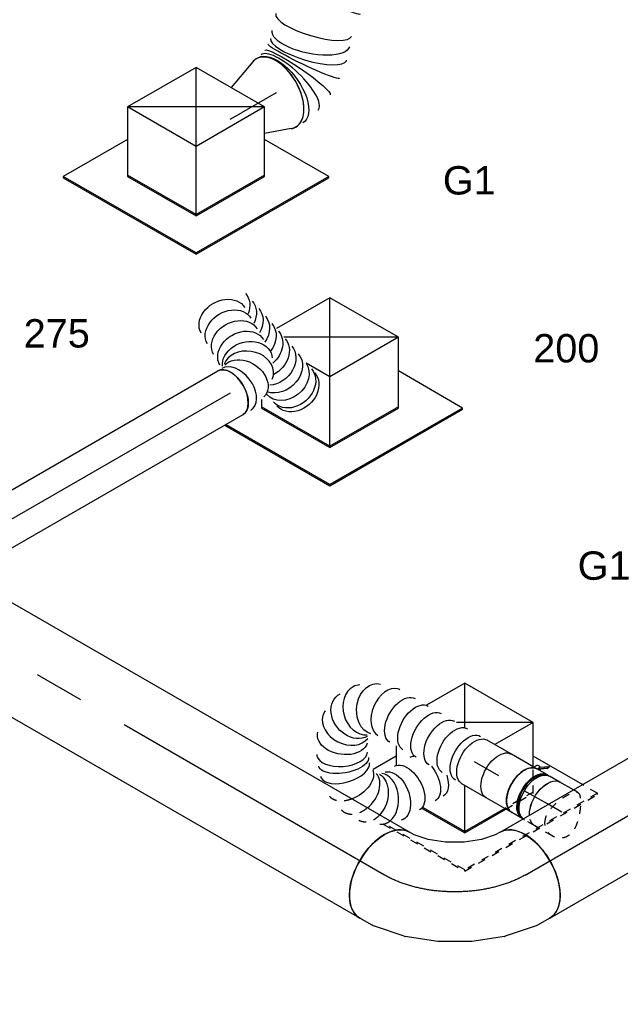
# Model space of a CAD drawing. Extents: x -132501 to 411300, y -42818 to 427495.
# Tile 122 of 256: x -12589 to -10685, y 70617 to 73740. Entities that reach past the tile are written whole.
import ezdxf
from ezdxf.enums import TextEntityAlignment as Align

# ---------------------------------------------------------------- set-up
doc = ezdxf.new("R2010")
doc.units = 0
doc.header["$LTSCALE"] = 50
doc.linetypes.add('CENTER2', pattern=[28.575, 19.05, -3.175, 3.175, -3.175])
doc.linetypes.add('STREEPJES', pattern=[0.1, 0.05, -0.05])
doc.layers.get('0').update_dxf_attribs({"linetype": 'CONTINUOUS'})
for name, color, linetype in [('WL570---_RETOUR', 112, 'CONTINUOUS'), ('WL570---_RETOUR_RST', 2, 'CONTINUOUS'), ('WL570---_RETOUR_RST_HL', 1, 'CONTINUOUS'), ('WL570---_TOEVOER', 3, 'CONTINUOUS'), ('WL570---_TOEVOER_HL', 8, 'CONTINUOUS'), ('WL570---_TOEVOER_RST', 2, 'CONTINUOUS'), ('WL570---_TOEVOER_RST_HL', 1, 'CONTINUOUS'), ('WM570---_RETOUR_PR', 1, 'CONTINUOUS'), ('WM570---_RETOUR_RST_PR', 1, 'CONTINUOUS'), ('WM570---_TOEVOER_PR', 1, 'CONTINUOUS'), ('WM570---_TOEVOER_RST_PR', 1, 'CONTINUOUS')]:
    doc.layers.add(name, color=color, linetype=linetype)
doc.styles.add('BURO-018', font='ARIAL.TTF', dxfattribs={"height": 63})

# ---------------------------------------------------------------- blocks, each defined once
blk = doc.blocks.new('*U1647')
at = {"color": 8, "linetype": 'STREEPJES', "ltscale": 10, "extrusion": (-4.16334e-17, 1.0416e-16, -1)}
for centre, major_axis, ratio, start_param, end_param in [((233.1, 264, -353.4), (-16.5, 79), 0.717083, 5.272266, 6.419046), ((308.3, 251.6, -353.4), (37.2, 71.4), 0.620432, 5.031177, 6.375412)]:
    blk.add_ellipse(centre, major_axis=major_axis, ratio=ratio, start_param=start_param, end_param=end_param, dxfattribs=at)
at = {"color": 8, "linetype": 'STREEPJES', "ltscale": 10}
for centre, major_axis, ratio, start_param, end_param in [((270.5, 264.6, -353.4), (-12.7, -79.6), 0.691995, 3.263513, 4.421178), ((270.5, 264.6, -353.4), (-12.7, -79.6), 0.691995, 3.019672, 3.263513), ((198.6, 249.6, -353.4), (-43.6, 67.8), 0.694895, 0.123414, 0.478758), ((198.6, 249.6, -353.4), (-43.6, 67.8), 0.694895, 6.159771, 6.406599)]:
    blk.add_ellipse(centre, major_axis=major_axis, ratio=ratio, start_param=start_param, end_param=end_param, dxfattribs=at)
at = {"color": 0, "ltscale": 10}
for centre, major_axis, ratio, start_param, end_param in [((198.6, 249.6, -353.4), (-43.6, 67.8), 0.694895, 0.478758, 3.018179), ((270.5, 264.6, -353.4), (-12.7, -79.6), 0.691995, 4.421178, 6.161265), ((343.9, 225.7, -353.4), (-54.9, -58.8), 0.506049, 3.203594, 6.221184), ((343.9, 225.7, -353.4), (-54.9, -58.8), 0.506049, 3.079591, 3.203594), ((377.3, 185.8, -353.4), (66.5, 45.1), 0.520664, 0.053219, 3.088374), ((377.3, 185.8, -353.4), (66.5, 45.1), 0.520664, 6.229967, 6.336404), ((410.6, 100.3, -353.4), (80.4, 4.2), 0.758239, 0.134255, 3.007337), ((387.2, 32.5, -353.4), (-58.2, 55.8), 0.801827, 3.311851, 6.112927), ((410.6, 100.3, -353.4), (80.4, 4.2), 0.758239, 6.14893, 6.417441), ((313.2, 0, -353.4), (10.2, -79.7), 0.645551, 0.082681, 3.058912), ((387.2, 32.5, -353.4), (-58.2, 55.8), 0.801827, 2.971334, 3.311851), ((313.2, 0, -353.4), (10.2, -79.7), 0.645551, 6.200504, 6.365866)]:
    blk.add_ellipse(centre, major_axis=major_axis, ratio=ratio, start_param=start_param, end_param=end_param, dxfattribs=at)
at = {"color": 0, "ltscale": 10, "extrusion": (-4.16334e-17, 1.0416e-16, -1)}
for centre, major_axis, ratio, start_param, end_param in [((233.1, 264, -353.4), (-16.5, 79), 0.717083, 3.277454, 5.272266), ((308.3, 251.6, -353.4), (37.2, 71.4), 0.620432, 3.23382, 5.031177), ((169.4, 222.6, -353.4), (63, -50.2), 0.626121, 0.094181, 3.235774), ((359.5, 207.2, -353.4), (-61.3, -51.4), 0.435683, 0, 3.141593), ((144.1, 178.7, -353.4), (69.3, -40), 0.57735, 0, 3.141593), ((400.9, 142.2, -353.4), (75.2, 28.4), 0.661705, 3.229579, 6.371172), ((115.4, 129, -353.4), (69.3, -40), 0.57735, 1.309451, 3.141593), ((101, 104.1, -353.4), (69.3, -40), 0.57735, 1.916104, 3.141593), ((406, 62.9, -353.4), (-76.1, 26.8), 0.805106, 0.17365, 3.315243), ((0, 0, -353.4), (0, 80), 0.57735, 0, 3.141593), ((24, 0, -353.4), (0, 80), 0.57735, 0, 3.141593), ((72, 0, -353.4), (0, 80), 0.57735, 0, 3.141593), ((120, 0, -353.4), (0, 80), 0.57735, 0, 3.141593), ((168, 0, -353.4), (0, 80), 0.57735, 0, 3.141593), ((115.4, 129, -353.4), (69.3, -40), 0.57735, 0, 0.261346), ((216, 0, -353.4), (0, 80), 0.57735, 0, 3.141593), ((263.9, 0, -353.4), (0, 80), 0.57735, 0, 3.141593), ((355.6, 11.1, -353.4), (33.2, -73.3), 0.748338, 3.26946, 6.411052)]:
    blk.add_ellipse(centre, major_axis=major_axis, ratio=ratio, start_param=start_param, end_param=end_param, dxfattribs=at)
at = {"layer": 'WM570---_TOEVOER_PR', "color": 1, "style": 'BURO-018'}
blk.add_attdef('POSNR', text='', height=90, dxfattribs=at).set_placement((0, 0), align=Align.MIDDLE)
blk = doc.blocks.new('*U1648')
at = {"color": 0, "ltscale": 10}
for p, q in [((0, 80, -416.1), (88.7, 80, -416.1)), ((0, -80, -416.1), (88.7, -80, -416.1))]:
    blk.add_line(p, q, dxfattribs=at)
at = {"color": 0, "ltscale": 10, "extrusion": (-4.16334e-17, 1.0416e-16, -1)}
blk.add_ellipse((88.7, 0, -416.1), major_axis=(0, 80), ratio=0.57735, start_param=0, end_param=3.141593, dxfattribs=at)
at = {"layer": 'WL570---_TOEVOER_HL', "linetype": 'CENTER2'}
blk.add_line((0, 0, -416.1), (88.7, 0, -416.1), dxfattribs=at)
at = {"layer": 'WM570---_TOEVOER_PR', "color": 1, "style": 'BURO-018'}
blk.add_attdef('POSNR', text='', height=90, dxfattribs=at).set_placement((0, 0), align=Align.MIDDLE)
blk = doc.blocks.new('*U1649')
at = {"color": 2, "ltscale": 10}
for p, q in [((-70.5, 76, -449.2), (-78.6, 76, -449.2)), ((-46.7, 80, -449.2), (46.7, 80, -449.2)), ((-70.5, -76, -449.2), (-78.6, -76, -449.2)), ((-52.7, -89, -449.2), (-76.8, -105.9, -449.2)), ((-74.4, -96.7, -449.2), (-50.6, -80, -449.2)), ((-48.9, -81.8, -449.2), (-72.4, -98.4, -449.2)), ((-48.4, -81.5, -449.2), (-52.7, -89, -449.2)), ((-50.2, -80, -449.2), (-48.4, -81.5, -449.2)), ((-48.4, -81.5, -449.2), (-48.9, -81.8, -449.2)), ((-46.7, -80, -449.2), (-35.2, -80, -449.2)), ((-35.2, -80, -449.2), (-40.7, -89.6, -449.2)), ((-35.2, -80, -449.2), (46.7, -80, -449.2)), ((-74.4, -96.7, -449.2), (-78.8, -104.3, -449.2)), ((-78.8, -104.3, -449.2), (-76.8, -105.9, -449.2)), ((-76.8, -105.9, -449.2), (-72.4, -98.4, -449.2)), ((-72.4, -98.4, -449.2), (-74.4, -96.7, -449.2))]:
    blk.add_line(p, q, dxfattribs=at)
for centre, major_axis, start_param, end_param in [((-84.9, 0, -449.2), (0, 76), 3.34014, 6.084638), ((-46.7, 0, -449.2), (0, 80), 3.141593, 6.283185)]:
    blk.add_ellipse(centre, major_axis=major_axis, ratio=0.57735, start_param=start_param, end_param=end_param, dxfattribs=at)
at = {"color": 2, "ltscale": 10, "extrusion": (1.38778e-17, -2.4037e-17, -1)}
for centre, major_axis, start_param, end_param in [((46.7, 0, -449.2), (0, 80), 0, 3.141593), ((-49, -84.9, -449.2), (8.26, -4.77), 2.413666, 3.141593), ((-49, -84.9, -449.2), (8.26, -4.77), 0, 1.692399)]:
    blk.add_ellipse(centre, major_axis=major_axis, ratio=0.57735, start_param=start_param, end_param=end_param, dxfattribs=at)
at = {"layer": 'WL570---_TOEVOER', "color": 1, "style": 'BURO-018'}
blk.add_attdef('I', text='', height=90, dxfattribs=at).set_placement((0, 0), align=Align.MIDDLE)
at = {"layer": 'WM570---_TOEVOER_PR', "color": 1, "style": 'BURO-018'}
blk.add_attdef('POSNR', text='', height=90, dxfattribs=at).set_placement((0, 0), align=Align.MIDDLE)
blk = doc.blocks.new('*U1650')
at = {"color": 8, "linetype": 'STREEPJES', "ltscale": 10}
for p, q in [((-42.2, 80, -512.1), (-4.1, 80, -512.1)), ((0, 79.7, -512.1), (1.2, 79.8, -512.1))]:
    blk.add_line(p, q, dxfattribs=at)
at = {"color": 0, "ltscale": 10}
for p, q in [((1.2, 79.8, -512.1), (3.9, 80, -512.1)), ((4.1, 80, -512.1), (42.2, 80, -512.1)), ((-42.2, -80, -512.1), (-4.1, -80, -512.1)), ((4.1, -80, -512.1), (42.2, -80, -512.1))]:
    blk.add_line(p, q, dxfattribs=at)
at = {"color": 8, "linetype": 'STREEPJES', "ltscale": 10, "extrusion": (-4.16334e-17, 1.0416e-16, -1)}
for centre, end_param in [((-42.2, 0, -512.1), 0.743571), ((-4.1, 0, -512.1), 0.109543)]:
    blk.add_ellipse(centre, major_axis=(0, 80), ratio=0.57735, start_param=0, end_param=end_param, dxfattribs=at)
at = {"color": 0, "ltscale": 10, "extrusion": (-4.16334e-17, 1.0416e-16, -1)}
for centre, major_axis, start_param, end_param in [((-4.1, 0, -512.1), (0, 80), 0.109543, 3.141593), ((4.1, 0, -512.1), (0, 80), 0, 3.230096), ((4.1, 0, -512.1), (0, 76), 0.198548, 2.943045), ((42.2, 0, -512.1), (0, 80), 0, 3.141593), ((-42.2, 0, -512.1), (0, 80), 0.743571, 3.141593)]:
    blk.add_ellipse(centre, major_axis=major_axis, ratio=0.57735, start_param=start_param, end_param=end_param, dxfattribs=at)
at = {"layer": 'WL570---_TOEVOER_HL', "linetype": 'CENTER2'}
blk.add_line((-42.2, 0, -512.1), (42.2, 0, -512.1), dxfattribs=at)
at = {"layer": 'WM570---_TOEVOER_PR', "color": 1, "style": 'BURO-018'}
blk.add_attdef('POSNR', text='', height=90, dxfattribs=at).set_placement((0, 0), align=Align.MIDDLE)
blk = doc.blocks.new('*U1651')
at = {"color": 0, "ltscale": 10}
for p, q in [((0, 157.5, -860.8), (591.8, 157.5, -860.8)), ((0, -157.5, -860.8), (591.8, -157.5, -860.8))]:
    blk.add_line(p, q, dxfattribs=at)
blk.add_ellipse((0, 0, -860.8), major_axis=(0, 157.5), ratio=0.57735, start_param=3.141593, end_param=6.283185, dxfattribs=at)
at = {"color": 0, "ltscale": 10, "extrusion": (-6.39446e-17, -1.55378e-16, -1)}
blk.add_ellipse((591.8, 0, -860.8), major_axis=(0, 157.5), ratio=0.57735, start_param=0, end_param=3.141593, dxfattribs=at)
at = {"layer": 'WL570---_TOEVOER_HL', "linetype": 'CENTER2'}
blk.add_line((0, 0, -860.8), (591.8, 0, -860.8), dxfattribs=at)
at = {"layer": 'WM570---_TOEVOER_PR', "color": 1, "style": 'BURO-018'}
blk.add_attdef('POSNR', text='', height=90, dxfattribs=at).set_placement((0, 0), align=Align.MIDDLE)
blk = doc.blocks.new('*U1652')
at = {"color": 0, "ltscale": 10}
for p, q in [((-257.2, 157.5, -1042.6), (-211.4, 157.5, -1042.6)), ((-203.5, 156.7, -1042.6), (-105.9, 136.7, -1042.6)), ((-103.3, 136, -1042.6), (-5.4, 98, -1042.6)), ((-5.4, 98, -1042.6), (-5.2, 97.9, -1042.6)), ((-5.2, 97.9, -1042.6), (87.4, 44.4, -1042.6)), ((87.4, 44.4, -1042.6), (87.6, 44.3, -1042.6)), ((87.6, 44.3, -1042.6), (169.4, -21.5, -1042.6)), ((171.3, -23.3, -1042.6), (237.5, -97.9, -1042.6)), ((242.1, -104.3, -1042.6), (265, -144, -1042.6)), ((-257.2, -157.5, -1042.6), (-239.3, -157.5, -1042.6)), ((-239.3, -157.5, -1042.6), (-193.7, -166.8, -1042.6)), ((-193.7, -166.8, -1042.6), (-141.8, -187, -1042.6)), ((-141.8, -187, -1042.6), (-91, -216.3, -1042.6)), ((-91, -216.3, -1042.6), (-47.6, -251.2, -1042.6)), ((-47.6, -251.2, -1042.6), (-16.8, -286, -1042.6)), ((-16.8, -286, -1042.6), (-7.8, -301.5, -1042.6))]:
    blk.add_line(p, q, dxfattribs=at)
at = {"color": 0, "ltscale": 10, "extrusion": (3.51927e-17, -8.44172e-17, -1)}
for centre, major_axis, ratio, start_param, end_param in [((-257.2, 0, -1042.6), (0, -157.5), 0.57735, 0, 3.141593), ((-223.3, 0, -1042.6), (15.9, 157.3), 0.497511, 6.232846, 6.333525), ((111.7, -193.4, -1042.6), (128.3, 92.4), 0.497511, 6.232846, 6.333525), ((128.6, -222.7, -1042.6), (136.4, 78.7), 0.57735, 0, 3.141593)]:
    blk.add_ellipse(centre, major_axis=major_axis, ratio=ratio, start_param=start_param, end_param=end_param, dxfattribs=at)
at = {"color": 0, "ltscale": 10}
for centre, major_axis, start_param, end_param in [((-149.2, -15.2, -1042.6), (-44.6, -151.6), 3.11519, 3.167995), ((61.4, -136.8, -1042.6), (109, 114.4), 6.256783, 6.309588)]:
    blk.add_ellipse(centre, major_axis=major_axis, ratio=0.313149, start_param=start_param, end_param=end_param, dxfattribs=at)
at = {"layer": 'WL570---_TOEVOER_HL', "linetype": 'CENTER2', "extrusion": (3.51927e-17, -8.44172e-17, -1)}
blk.add_ellipse((-128.6, -222.7, -1042.6), major_axis=(-272.8, 157.5), ratio=0.57735, start_param=0.785398, end_param=2.356194, dxfattribs=at)
at = {"layer": 'WM570---_TOEVOER_PR', "color": 1, "style": 'BURO-018'}
blk.add_attdef('POSNR', text='', height=90, dxfattribs=at).set_placement((0, 0), align=Align.MIDDLE)
blk = doc.blocks.new('*U1665')
at = {"color": 8, "linetype": 'STREEPJES', "ltscale": 10}
for p, q in [((-12.2, 80, -578.9), (52.3, 80, -578.9)), ((-12.2, -80, -578.9), (3.4, -80, -578.9))]:
    blk.add_line(p, q, dxfattribs=at)
at = {"color": 0, "ltscale": 10}
blk.add_line((3.4, -80, -578.9), (52.3, -80, -578.9), dxfattribs=at)
at = {"color": 8, "linetype": 'STREEPJES', "ltscale": 10, "extrusion": (-4.16334e-17, 1.0416e-16, -1)}
blk.add_ellipse((52.3, 0, -578.9), major_axis=(0, 80), ratio=0.57735, start_param=0, end_param=0.743571, dxfattribs=at)
at = {"color": 0, "ltscale": 10, "extrusion": (-4.16334e-17, 1.0416e-16, -1)}
blk.add_ellipse((52.3, 0, -578.9), major_axis=(0, 80), ratio=0.57735, start_param=0.743571, end_param=3.141593, dxfattribs=at)
at = {"color": 8, "linetype": 'STREEPJES', "ltscale": 10}
blk.add_spline([(29, 56.6, -578.9), (15.7, 71.3, -578.9), (-2.3, 79, -578.9), (-22.2, 79, -578.9), (-40.6, 71.3, -578.9), (-54.1, 56.6, -578.9), (-60.8, 36.3, -578.9), (-60.6, 12.5, -578.9), (-55.1, -12.5, -578.9), (-46.4, -36.3, -578.9), (-36.3, -56.6, -578.9), (-26.2, -71.3, -578.9), (-16.8, -79, -578.9), (-7.8, -79, -578.9), (1.3, -71.3, -578.9), (11.2, -56.6, -578.9), (21.5, -36.3, -578.9), (30.6, -12.5, -578.9), (36.1, 12.5, -578.9), (35.9, 36.3, -578.9), (29, 56.6, -578.9)], degree=3, dxfattribs=at)
at = {"layer": 'WL570---_TOEVOER_HL', "linetype": 'CENTER2'}
blk.add_line((0, 0, -578.9), (52.3, 0, -578.9), dxfattribs=at)
at = {"layer": 'WM570---_TOEVOER_PR', "color": 1, "style": 'BURO-018'}
blk.add_attdef('POSNR', text='', height=90, dxfattribs=at).set_placement((0, 0), align=Align.MIDDLE)
blk = doc.blocks.new('*U1666')
at = {"color": 0, "ltscale": 10}
for p, q in [((0, 157.5, -860.8), (1357.2, 157.5, -860.8)), ((1541.9, 157.5, -860.8), (1551.8, 157.5, -860.8)), ((0, -157.5, -860.8), (1551.8, -157.5, -860.8))]:
    blk.add_line(p, q, dxfattribs=at)
at = {"color": 8, "linetype": 'STREEPJES', "ltscale": 10}
blk.add_line((1514, 157.5, -860.8), (1541.9, 157.5, -860.8), dxfattribs=at)
at = {"color": 0, "ltscale": 10}
blk.add_ellipse((0, 0, -860.8), major_axis=(0, 157.5), ratio=0.57735, start_param=3.141593, end_param=6.283185, dxfattribs=at)
at = {"color": 0, "ltscale": 10, "extrusion": (-4.16334e-17, 1.0416e-16, -1)}
blk.add_ellipse((1551.8, 0, -860.8), major_axis=(0, 157.5), ratio=0.57735, start_param=0, end_param=3.141593, dxfattribs=at)
at = {"layer": 'WL570---_TOEVOER_HL', "linetype": 'CENTER2'}
blk.add_line((0, 0, -860.8), (1551.8, 0, -860.8), dxfattribs=at)
at = {"layer": 'WM570---_TOEVOER_PR', "color": 1, "style": 'BURO-018'}
blk.add_attdef('POSNR', text='', height=90, dxfattribs=at).set_placement((0, 0), align=Align.MIDDLE)
blk = doc.blocks.new('*U1667')
at = {"color": 0, "ltscale": 10}
for p, q in [((118.8, 205.8, 538), (-21.3, 205.8, 538)), ((48.7, 84.4, 538), (118.8, 205.8, 538)), ((244.1, -11.3, 538), (118.8, 205.8, 538)), ((-169, 141.5, 538), (-199.4, 88.8, 538)), ((-185.3, 113.1, 538), (-269.8, 113.1, 538)), ((244.1, -11.3, 538), (33.9, 110.1, 538)), ((244.1, -11.3, 538), (104, -11.3, 538)), ((174.1, -132.7, 538), (244.1, -11.3, 538)), ((-196.5, -71.2, 538), (-118.8, -205.8, 538)), ((-116.8, -202.2, 538), (-192.4, -71.2, 538)), ((-118.8, -205.8, 538), (-43.6, -75.6, 538)), ((280.7, -259.9, 538), (190.7, -103.9, 538)), ((-118.8, -205.8, 538), (31.5, -205.8, 538)), ((29.5, -202.2, 538), (-116.8, -202.2, 538))]:
    blk.add_line(p, q, dxfattribs=at)
at = {"color": 8, "linetype": 'STREEPJES', "ltscale": 10}
for p, q in [((-328.9, -52.5, 538), (-179.6, -311.1, 538)), ((-177.6, -307.6, 538), (-323.9, -54.3, 538)), ((131.9, -205.8, 538), (174.1, -132.7, 538)), ((133.9, -202.2, 538), (29.5, -202.2, 538)), ((31.5, -205.8, 538), (131.9, -205.8, 538)), ((308.2, -307.6, 538), (280.7, -259.9, 538)), ((-179.6, -311.1, 538), (-177.6, -307.6, 538)), ((-179.6, -311.1, 538), (306.2, -311.1, 538)), ((308.2, -307.6, 538), (-177.6, -307.6, 538)), ((306.2, -311.1, 538), (308.2, -307.6, 538))]:
    blk.add_line(p, q, dxfattribs=at)
at = {"layer": 'WL570---_TOEVOER_RST_HL', "linetype": 'CENTER2'}
blk.add_circle((0, 0, 538), 0.075, dxfattribs=at)
at = {"layer": 'WL570---_TOEVOER_RST', "color": 1, "style": 'BURO-018'}
for tag in ['MC', 'Q']:
    blk.add_attdef(tag, text='', height=90, dxfattribs=at).set_placement((0, 0), align=Align.MIDDLE)
at = {"layer": 'WM570---_TOEVOER_RST_PR', "color": 1, "style": 'BURO-018'}
blk.add_attdef('POSNR', text='', height=90, dxfattribs=at).set_placement((0, 0), align=Align.MIDDLE)
blk = doc.blocks.new('*U1791')
at = {"color": 0, "ltscale": 10, "extrusion": (-6.93889e-17, -2.4037e-17, -1)}
for centre, major_axis, ratio, start_param, end_param in [((94, 210.8, 1303.4), (-80, -0.5), 0.773443, 0, 3.141593), ((94.2, 171.7, 1303.4), (-80, -0.5), 0.773443, 0, 3.141593), ((120.4, 233.2, 1303.4), (78.5, 15.4), 0.808665, 0, 0.987496), ((94.5, 132.6, 1303.4), (-80, -0.5), 0.773443, 0, 3.141593), ((126.6, 202.1, 1303.4), (78.5, 15.4), 0.808665, 0, 1.083911), ((132.7, 170.9, 1303.4), (78.5, 15.4), 0.808665, 0, 1.17384), ((94.7, 93.5, 1303.4), (-80, -0.5), 0.773443, 0, 3.141593), ((138.8, 139.8, 1303.4), (78.5, 15.4), 0.808665, 0, 1.259054), ((94.9, 57.3, 1303.4), (-78.8, 17.4), 0.795452, 0.178659, 3.320252), ((56.8, 10.2, 1303.4), (36.6, -71.8), 0.757259, 3.286972, 6.428565), ((144.9, 108.7, 1303.4), (78.5, 15.4), 0.808665, 0, 1.340897), ((151, 77.5, 1303.4), (78.5, 15.4), 0.808665, 0, 1.578422), ((157.2, 46.4, 1303.4), (78.5, 15.4), 0.808665, 0, 1.863909), ((163.3, 15.3, 1303.4), (78.5, 15.4), 0.808665, 0, 2.307027), ((169.4, -15.9, 1303.4), (78.5, 15.4), 0.808665, 0, 2.726775), ((175.5, -47, 1303.4), (78.5, 15.4), 0.808665, 0.108328, 3.141593), ((181.7, -78.1, 1303.4), (78.5, 15.4), 0.808665, 0, 3.141593), ((184.7, -93.7, 1303.4), (78.5, 15.4), 0.808665, 0, 3.141593)]:
    blk.add_ellipse(centre, major_axis=major_axis, ratio=ratio, start_param=start_param, end_param=end_param, dxfattribs=at)
at = {"color": 0, "ltscale": 10}
for centre, major_axis, ratio, start_param, end_param in [((82, 29.8, 1303.4), (-63.1, 50.4), 0.805547, 3.331371, 6.093407), ((0, 0, 1303.4), (0, 80), 0.57735, 3.141593, 6.283185), ((21.5, 0, 1303.4), (11.2, -79.7), 0.650674, 0.091623, 3.054006), ((82, 29.8, 1303.4), (-63.1, 50.4), 0.805547, 2.951815, 3.331371), ((21.5, 0, 1303.4), (11.2, -79.7), 0.650674, 6.191562, 6.374808)]:
    blk.add_ellipse(centre, major_axis=major_axis, ratio=ratio, start_param=start_param, end_param=end_param, dxfattribs=at)
at = {"layer": 'WM570---_TOEVOER_PR', "color": 1, "style": 'BURO-018'}
blk.add_attdef('POSNR', text='', height=90, dxfattribs=at).set_placement((0, 0), align=Align.MIDDLE)
blk = doc.blocks.new('*U1792')
at = {"color": 0, "ltscale": 10}
for p, q in [((0, 80, 653.5), (919.1, 80, 653.5)), ((0, -80, 653.5), (919.1, -80, 653.5))]:
    blk.add_line(p, q, dxfattribs=at)
at = {"color": 0, "ltscale": 10, "extrusion": (-6.93889e-17, -2.4037e-17, -1)}
blk.add_ellipse((919.1, 0, 653.5), major_axis=(0, 80), ratio=0.57735, start_param=0, end_param=3.141593, dxfattribs=at)
at = {"layer": 'WL570---_TOEVOER_HL', "linetype": 'CENTER2'}
blk.add_line((0, 0, 653.5), (919.1, 0, 653.5), dxfattribs=at)
at = {"layer": 'WM570---_TOEVOER_PR', "color": 1, "style": 'BURO-018'}
blk.add_attdef('POSNR', text='', height=90, dxfattribs=at).set_placement((0, 0), align=Align.MIDDLE)
blk = doc.blocks.new('*U1841')
at = {"color": 0, "ltscale": 10, "extrusion": (4.80741e-17, -2.77556e-17, -1)}
for centre, major_axis, ratio, start_param, end_param in [((721.8, 286.5, 3693.9), (-12.7, 124.8), 0.500791, 3.192299, 6.333892), ((647.5, 264.4, 3693.9), (54.3, -113), 0.12614, 0.009708, 3.1513), ((611.8, 243.7, 3693.9), (-70.9, 103.4), 0.080411, 6.277056, 9.418649), ((557.1, 192.6, 3693.9), (-93.2, 83.3), 0.375391, 0, 3.141593), ((453.4, 99.9, 3693.9), (70.9, -103.4), 0.080411, 3.147722, 6.289315), ((370, 51.6, 3693.9), (-54.3, 113), 0.12614, 3.131885, 6.273478), ((196.5, 0, 3693.9), (12.7, -124.8), 0.500791, 6.232479, 9.374072)]:
    blk.add_ellipse(centre, major_axis=major_axis, ratio=ratio, start_param=start_param, end_param=end_param, dxfattribs=at)
at = {"color": 0, "ltscale": 10}
for centre, major_axis, ratio, start_param, end_param in [((738.6, 286.5, 3693.9), (0, -125), 0.57735, 3.141593, 6.283185), ((738.6, 286.5, 3693.9), (0, -125), 0.57735, 2.934915, 3.141593), ((685, 279, 3693.9), (-35.4, 120.3), 0.324292, 0.027458, 3.114134), ((685, 279, 3693.9), (-35.4, 120.3), 0.324292, 6.255727, 6.310644), ((580.1, 218.3, 3693.9), (86.3, -91), 0.281609, 0.023171, 3.118421), ((580.1, 218.3, 3693.9), (86.3, -91), 0.281609, 3.118421, 3.164764), ((527.3, 159.3, 3693.9), (-86.3, 91), 0.281609, 3.164764, 6.260014), ((738.6, 286.5, 3693.9), (0, -125), 0.57735, 0, 0.206678), ((0, 0, 3693.9), (0, -125), 0.57735, 3.141593, 6.283185), ((39.3, 0, 3693.9), (0, -125), 0.57735, 3.141593, 6.283185), ((117.8, 0, 3693.9), (0, -125), 0.57735, 3.141593, 6.283185), ((282.4, 17.6, 3693.9), (35.4, -120.3), 0.324292, 3.169051, 6.255727), ((527.3, 159.3, 3693.9), (-86.3, 91), 0.281609, 3.118421, 3.164764), ((282.4, 17.6, 3693.9), (35.4, -120.3), 0.324292, 6.255727, 6.310644)]:
    blk.add_ellipse(centre, major_axis=major_axis, ratio=ratio, start_param=start_param, end_param=end_param, dxfattribs=at)
at = {"layer": 'WM570---_RETOUR_PR', "color": 1, "style": 'BURO-018'}
blk.add_attdef('POSNR', text='', height=90, dxfattribs=at).set_placement((0, 0), align=Align.MIDDLE)
blk = doc.blocks.new('*U1843')
at = {"color": 0, "ltscale": 10}
for p, q in [((14.8, 122.3, 3508.5), (95.8, 92.9, 3508.5)), ((14.8, -122.3, 3508.5), (115, -86, 3508.5))]:
    blk.add_line(p, q, dxfattribs=at)
blk.add_ellipse((0, 0, 3508.5), major_axis=(0, -125), ratio=0.57735, start_param=2.934915, end_param=6.489863, dxfattribs=at)
at = {"layer": 'WL570---_RETOUR_RST_HL', "linetype": 'CENTER2'}
for p in [(0, 0, 3508.5), (167.4, 0, 3508.5)]:
    blk.add_line(p, (126.6, 0, 3508.5), dxfattribs=at)
blk.add_circle((0, 0, 3508.5), 0.075, dxfattribs=at)
at = {"layer": 'WM570---_RETOUR_RST_PR', "color": 1, "style": 'BURO-018'}
blk.add_attdef('POSNR', text='', height=90, dxfattribs=at).set_placement((0, 0), align=Align.MIDDLE)
blk = doc.blocks.new('*U1881')
at = {"color": 0, "ltscale": 10}
for p, q in [((-132.9, 204, 3307.3), (-243.1, 13.1, 3307.3)), ((117.8, 204, 3307.3), (-132.9, 204, 3307.3)), ((-7.6, -13.1, 3307.3), (-132.9, 204, 3307.3)), ((243.1, -13.1, 3307.3), (-132.9, 204, 3307.3)), ((-7.6, -13.1, 3307.3), (117.8, 204, 3307.3)), ((243.1, -13.1, 3307.3), (117.8, 204, 3307.3)), ((-419.5, 114.9, 3307.3), (-421.5, 111.4, 3307.3)), ((-421.5, 111.4, 3307.3), (-178.6, -309.4, 3307.3)), ((-184.3, 114.9, 3307.3), (-419.5, 114.9, 3307.3)), ((-176.6, -305.8, 3307.3), (-419.5, 114.9, 3307.3)), ((-243.1, 13.1, 3307.3), (-117.8, -204, 3307.3)), ((-115.7, -200.5, 3307.3), (-241.1, 16.6, 3307.3)), ((-117.8, -204, 3307.3), (-7.6, -13.1, 3307.3)), ((243.1, -13.1, 3307.3), (-7.6, -13.1, 3307.3)), ((132.9, -204, 3307.3), (243.1, -13.1, 3307.3)), ((309.2, -305.8, 3307.3), (191.7, -102.2, 3307.3)), ((-117.8, -204, 3307.3), (132.9, -204, 3307.3)), ((134.9, -200.5, 3307.3), (-115.7, -200.5, 3307.3)), ((-178.6, -309.4, 3307.3), (-176.6, -305.8, 3307.3)), ((-178.6, -309.4, 3307.3), (307.2, -309.4, 3307.3)), ((309.2, -305.8, 3307.3), (-176.6, -305.8, 3307.3)), ((307.2, -309.4, 3307.3), (309.2, -305.8, 3307.3))]:
    blk.add_line(p, q, dxfattribs=at)
at = {"layer": 'WL570---_RETOUR_RST_HL', "linetype": 'CENTER2'}
blk.add_circle((0, 0, 3307.3), 0.075, dxfattribs=at)
at = {"layer": 'WL570---_RETOUR_RST', "color": 1, "style": 'BURO-018'}
for tag in ['MC', 'Q']:
    blk.add_attdef(tag, text='', height=90, dxfattribs=at).set_placement((0, 0), align=Align.MIDDLE)
at = {"layer": 'WM570---_RETOUR_RST_PR', "color": 1, "style": 'BURO-018'}
blk.add_attdef('POSNR', text='', height=90, dxfattribs=at).set_placement((0, 0), align=Align.MIDDLE)
blk = doc.blocks.new('*U1912')
at = {"color": 0, "ltscale": 10}
for p, q in [((118.8, 205.8, 2266.7), (-77.4, 205.8, 2266.7)), ((-6.5, -11.3, 2266.7), (118.8, 205.8, 2266.7)), ((244.1, -11.3, 2266.7), (118.8, 205.8, 2266.7)), ((244.1, -11.3, 2266.7), (-70.4, 170.3, 2266.7)), ((-6.5, -11.3, 2266.7), (-50, 64, 2266.7)), ((-230.8, 34.5, 2266.7), (-244.1, 11.3, 2266.7)), ((-372.3, 22.5, 2266.7), (-179.6, -311.1, 2266.7)), ((-177.6, -307.6, 2266.7), (-368.2, 22.5, 2266.7)), ((-244.1, 11.3, 2266.7), (-118.8, -205.8, 2266.7)), ((-116.8, -202.2, 2266.7), (-242.1, 14.8, 2266.7)), ((-118.8, -205.8, 2266.7), (-6.5, -11.3, 2266.7)), ((244.1, -11.3, 2266.7), (-6.5, -11.3, 2266.7)), ((131.9, -205.8, 2266.7), (244.1, -11.3, 2266.7)), ((308.2, -307.6, 2266.7), (190.7, -103.9, 2266.7)), ((-118.8, -205.8, 2266.7), (131.9, -205.8, 2266.7)), ((133.9, -202.2, 2266.7), (-116.8, -202.2, 2266.7)), ((-179.6, -311.1, 2266.7), (-177.6, -307.6, 2266.7)), ((-179.6, -311.1, 2266.7), (306.2, -311.1, 2266.7)), ((308.2, -307.6, 2266.7), (-177.6, -307.6, 2266.7)), ((306.2, -311.1, 2266.7), (308.2, -307.6, 2266.7))]:
    blk.add_line(p, q, dxfattribs=at)
at = {"layer": 'WL570---_TOEVOER_RST_HL', "linetype": 'CENTER2'}
blk.add_circle((0, 0, 2266.7), 0.075, dxfattribs=at)
at = {"layer": 'WL570---_TOEVOER_RST', "color": 1, "style": 'BURO-018'}
for tag in ['MC', 'Q']:
    blk.add_attdef(tag, text='', height=90, dxfattribs=at).set_placement((0, 0), align=Align.MIDDLE)
at = {"layer": 'WM570---_TOEVOER_RST_PR', "color": 1, "style": 'BURO-018'}
blk.add_attdef('POSNR', text='', height=90, dxfattribs=at).set_placement((0, 0), align=Align.MIDDLE)

msp = doc.modelspace()

# ---------------------------------------------------------------- block references
at = {"layer": 'WL570---_RETOUR', "rotation": 210.0000000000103}
msp.add_blockref('*U1841', (-11279.6343, 74125.4458, -3693.8643), dxfattribs=at)
at = {"layer": 'WL570---_RETOUR_RST'}
ref = msp.add_blockref('*U1881', (-12029.5797, 73353.4388, -3307.3004), dxfattribs=dict(at, rotation=30.00000000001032))
ref.add_attrib('Q', '275', dxfattribs={"color": 1, "height": 90, "style": 'BURO-018'}).set_placement((-12471.143, 72745.3674), align=Align.MIDDLE)
ref.add_attrib('MC', 'H1', dxfattribs={"color": 1, "height": 90, "style": 'BURO-018'}).set_placement((-12776.9667, 73275.0695), align=Align.MIDDLE)
at = {"layer": 'WL570---_RETOUR_RST', "rotation": 210.0000000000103}
msp.add_blockref('*U1843', (-11776.0395, 73507.9853, -3508.5416), dxfattribs=at)
at = {"layer": 'WL570---_TOEVOER'}
for name, p, rotation in [('*U1791', (-11920.4618, 72556.9694, -1303.3647), 30.00000000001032), ('*U1792', (-12716.4346, 72097.4143, -653.4556), 30.00000000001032), ('*U1666', (-11432.0945, 71026.6888, 860.7789), 149.9999999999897), ('*U1647', (-11146.725, 71385.4728, 353.3817), 149.9999999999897), ('*U1651', (-10986.6173, 71026.6888, 860.7789), 30.00000000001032), ('*U1648', (-11069.899, 71341.1173, 416.1099), 149.9999999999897), ('*U1649', (-11029.4172, 71317.7451, 449.1632), 149.9999999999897), ('*U1650', (-10952.3779, 71273.2664, 512.0655), 149.9999999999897), ('*U1652', (-11209.3559, 70898.0906, 1042.6443), 210.0000000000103), ('*U1665', (-10870.4949, 71225.9913, 578.9226), 149.9999999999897)]:
    msp.add_blockref(name, p, dxfattribs=dict(at, rotation=rotation))
at = {"layer": 'WL570---_TOEVOER_RST'}
ref = msp.add_blockref('*U1912', (-11605.1062, 72620.6516, -2266.6525), dxfattribs=dict(at, rotation=30.00000000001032))
ref.add_attrib('Q', '200', dxfattribs={"color": 1, "height": 90, "style": 'BURO-018'}).set_placement((-10855.8147, 72698.0792), align=Align.MIDDLE)
ref.add_attrib('MC', 'G1', dxfattribs={"color": 1, "height": 90, "style": 'BURO-018'}).set_placement((-11163.4062, 73230.8432), align=Align.MIDDLE)
ref = msp.add_blockref('*U1667', (-11177.72, 71398.2901, -537.9724), dxfattribs=dict(at, rotation=30.00000000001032))
ref.add_attrib('Q', '200', dxfattribs={"color": 1, "height": 90, "style": 'BURO-018'}).set_placement((-10428.4285, 71475.7177), align=Align.MIDDLE)
ref.add_attrib('MC', 'G1', dxfattribs={"color": 1, "height": 90, "style": 'BURO-018'}).set_placement((-10736.02, 72008.4818), align=Align.MIDDLE)

doc.saveas('drawing.dxf')
